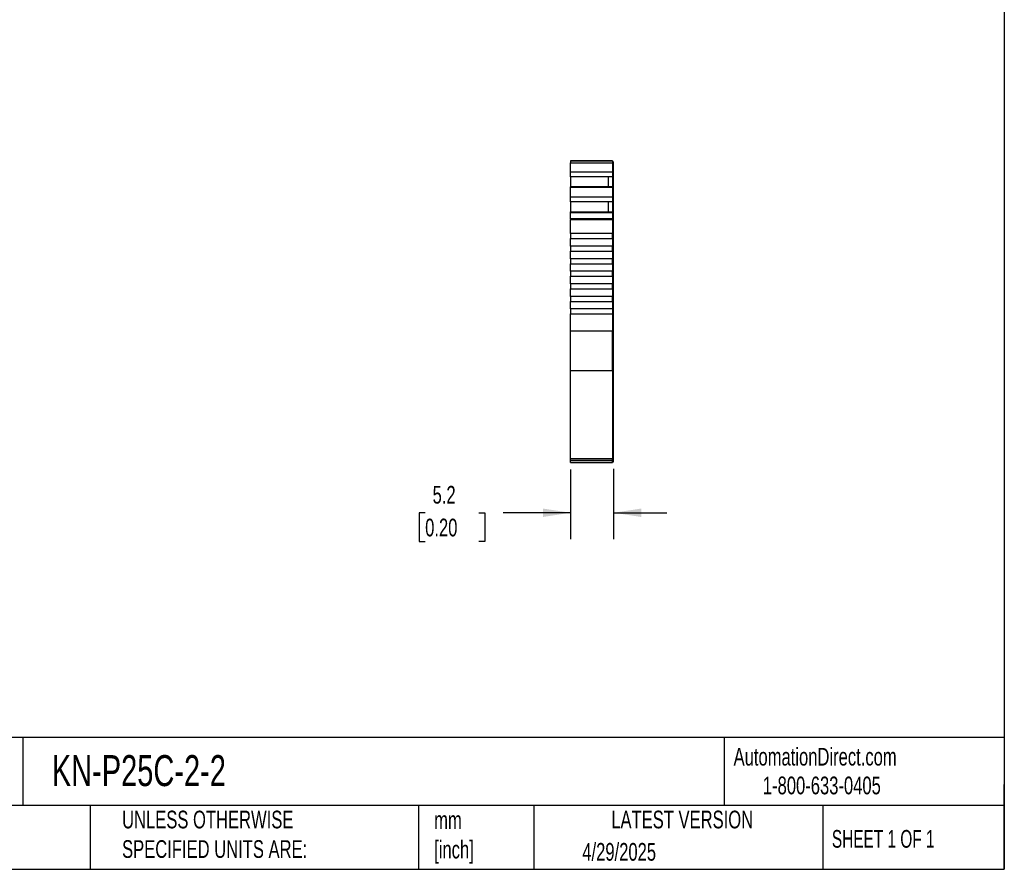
# Model space of a CAD drawing. Header units: millimetres. Extents: x 6 to 273, y 6 to 210.
# Tile 4 of 6: x 155 to 273, y 6 to 108. Entities that reach past the tile are written whole.
import ezdxf

# ---------------------------------------------------------------- set-up
doc = ezdxf.new("R2010")
doc.units = ezdxf.units.MM
doc.linetypes.add('SLD-Solid', pattern=[0])
doc.layers.add('DIMENSIONS', color=140, linetype='SLD-Solid', lineweight=25)
doc.layers.add('TEXT', color=140, linetype='SLD-Solid', lineweight=25)
doc.styles.add('SLDTEXTSTYLE0', font='TXT', dxfattribs={"width": 0.7})
doc.styles.add('SLDTEXTSTYLE1', font='TXT', dxfattribs={"width": 0.65})
doc.dimstyles.new('SLDDIMSTYLE1', dxfattribs={"dimtxt": 2.158008, "dimasz": 3.302, "dimexe": 0, "dimexo": 0.0625, "dimgap": 0.539502, "dimtad": 0, "dimtih": 1, "dimtoh": 1, "dimrnd": 1e-09, "dimzin": 12, "dimdsep": 46, "dimtxsty": 'SLDTEXTSTYLE0', "dimsah": 1, "dimcen": 0.09, "dimadec": 0, "dimazin": 3, "dimtfac": 1, "dimtmove": 0, "dimatfit": 0, "dimfxl": 0, "dimfrac": 2, "dimtolj": 1, "dimtzin": 12, "dimarcsym": 0})

# ---------------------------------------------------------------- blocks, each defined once
blk = doc.blocks.new('_D_3')
at = {"layer": 'DIMENSIONS'}
for p, q in [((221.21, 54.15), (221.21, 45.81)), ((226.36, 54.25), (226.36, 45.81)), ((203.83, 48.99), (203.1, 48.99)), ((203.1, 48.99), (203.1, 45.56)), ((210.24, 48.99), (210.96, 48.99)), ((210.96, 48.99), (210.96, 45.56)), ((221.21, 48.99), (213.16, 48.99)), ((226.36, 48.99), (232.71, 48.99)), ((203.1, 45.56), (203.83, 45.56)), ((210.96, 45.56), (210.24, 45.56))]:
    blk.add_line(p, q, dxfattribs=at)
for points in [[(221.21, 48.99), (217.9, 49.49), (217.9, 48.48)], [(226.36, 48.99), (229.66, 48.48), (229.66, 49.49)]]:
    blk.add_solid(points, dxfattribs=at)
at = {"layer": 'DIMENSIONS', "char_height": 2.117, "attachment_point": 1, "style": 'SLDTEXTSTYLE0'}
for s, insert in [('5.2', (204.72, 52.2)), ('0.20', (203.83, 48.28))]:
    blk.add_mtext(s, dxfattribs=dict(at, insert=insert))

msp = doc.modelspace()

# ---------------------------------------------------------------- linework, layer by layer
for p, q in [((226.205, 91.067), (221.205, 91.067)), ((221.205, 91.067), (221.205, 90.845)), ((221.205, 91.067), (221.599, 91.067)), ((221.599, 91.067), (221.205, 91.067)), ((221.205, 91.067), (221.599, 91.067)), ((221.599, 91.067), (221.205, 91.067)), ((221.205, 91.067), (221.555, 91.067)), ((221.205, 90.845), (226.205, 90.845)), ((221.205, 89.719), (221.205, 90.845)), ((221.505, 91.067), (221.505, 91.067)), ((221.505, 91.067), (222.08, 91.067)), ((221.555, 91.067), (221.505, 91.067)), ((221.599, 91.067), (222.08, 91.067)), ((222.08, 91.067), (221.599, 91.067)), ((221.705, 91.067), (221.705, 91.067)), ((221.705, 91.067), (222.005, 91.067)), ((222.005, 91.067), (221.705, 91.067)), ((221.705, 91.067), (221.705, 91.067)), ((221.705, 91.067), (222.005, 91.067)), ((222.005, 91.067), (221.705, 91.067)), ((221.805, 91.067), (222.006, 91.067)), ((222.006, 91.067), (221.805, 91.067)), ((221.805, 91.067), (222.006, 91.067)), ((222.006, 91.067), (221.805, 91.067)), ((222.005, 91.067), (222.08, 91.067)), ((222.08, 91.067), (222.005, 91.067)), ((222.005, 91.067), (222.005, 91.067)), ((222.005, 91.067), (222.205, 91.067)), ((222.08, 91.067), (222.005, 91.067)), ((222.005, 91.067), (222.005, 91.067)), ((222.006, 91.067), (225.555, 91.067)), ((225.555, 91.067), (222.006, 91.067)), ((222.006, 91.067), (222.08, 91.067)), ((222.08, 91.067), (222.006, 91.067)), ((222.205, 91.067), (225.355, 91.067)), ((225.355, 91.067), (225.555, 91.067)), ((225.48, 91.067), (225.705, 91.067)), ((225.48, 91.067), (225.555, 91.067)), ((225.555, 91.067), (225.48, 91.067)), ((225.48, 91.067), (225.955, 91.067)), ((225.955, 91.067), (225.48, 91.067)), ((225.48, 91.067), (225.555, 91.067)), ((225.555, 91.067), (225.48, 91.067)), ((225.555, 91.067), (225.48, 91.067)), ((225.555, 91.067), (225.755, 91.067)), ((225.755, 91.067), (225.555, 91.067)), ((225.555, 91.067), (225.755, 91.067)), ((225.755, 91.067), (225.555, 91.067)), ((225.555, 91.067), (225.855, 91.067)), ((225.855, 91.067), (225.555, 91.067)), ((225.555, 91.067), (225.555, 91.067)), ((225.555, 91.067), (225.855, 91.067)), ((225.855, 91.067), (225.555, 91.067)), ((225.555, 91.067), (225.555, 91.067)), ((225.705, 91.067), (225.655, 91.067)), ((225.655, 91.067), (226.205, 91.067)), ((225.705, 91.067), (225.705, 91.067)), ((225.855, 91.067), (225.855, 91.067)), ((225.855, 91.067), (225.855, 91.067)), ((226.205, 91.067), (225.955, 91.067)), ((226.205, 91.067), (226.205, 90.845)), ((226.205, 91.067), (226.205, 91.067)), ((226.205, 91.067), (226.205, 91.067)), ((226.205, 90.967), (226.355, 90.967)), ((226.205, 90.967), (226.355, 90.967)), ((226.205, 90.967), (226.355, 90.967)), ((226.205, 90.967), (226.355, 90.967)), ((226.205, 90.845), (226.205, 89.719)), ((226.205, 90.819), (226.355, 90.819)), ((226.355, 90.819), (226.355, 90.967)), ((226.355, 89.762), (226.355, 90.819)), ((226.205, 89.719), (221.205, 89.719)), ((221.205, 89.16), (221.205, 89.719)), ((226.205, 89.762), (226.355, 89.762)), ((226.205, 89.719), (226.205, 89.16)), ((226.355, 89.252), (226.355, 89.762)), ((226.205, 89.16), (221.205, 89.16)), ((221.205, 89.144), (221.205, 89.16)), ((221.205, 89.144), (221.205, 87.953)), ((225.755, 89.144), (221.205, 89.144)), ((226.205, 89.144), (225.755, 89.144)), ((225.755, 87.953), (225.755, 89.144)), ((226.205, 89.252), (226.355, 89.252)), ((226.205, 89.215), (226.355, 89.215)), ((226.205, 89.16), (226.205, 89.144)), ((226.205, 89.144), (226.205, 87.953)), ((226.355, 89.215), (226.355, 89.252)), ((226.355, 87.852), (226.355, 89.215)), ((226.205, 87.953), (221.205, 87.953)), ((221.205, 87.883), (221.205, 87.953)), ((226.205, 87.883), (221.205, 87.883)), ((221.205, 86.725), (221.205, 87.883)), ((226.205, 87.953), (226.205, 87.883)), ((226.205, 87.883), (226.205, 86.725)), ((226.205, 87.852), (226.355, 87.852)), ((226.205, 87.789), (226.355, 87.789)), ((226.355, 87.789), (226.355, 87.852)), ((226.355, 86.768), (226.355, 87.789)), ((226.205, 86.725), (221.205, 86.725)), ((221.205, 86.166), (221.205, 86.725)), ((226.205, 86.166), (221.205, 86.166)), ((221.205, 86.15), (221.205, 86.166)), ((221.205, 86.15), (221.205, 84.959)), ((225.755, 86.15), (221.205, 86.15)), ((226.205, 86.15), (225.755, 86.15)), ((225.755, 84.959), (225.755, 86.15)), ((226.205, 86.768), (226.355, 86.768)), ((226.205, 86.725), (226.205, 86.166)), ((226.205, 86.258), (226.355, 86.258)), ((226.205, 86.221), (226.355, 86.221)), ((226.205, 86.166), (226.205, 86.15)), ((226.205, 86.15), (226.205, 84.959)), ((226.355, 86.258), (226.355, 86.768)), ((226.355, 86.221), (226.355, 86.258)), ((226.355, 84.858), (226.355, 86.221)), ((221.205, 84.959), (226.205, 84.959)), ((221.205, 84.89), (221.205, 84.959)), ((221.205, 84.89), (226.205, 84.89)), ((221.205, 84.116), (221.205, 84.89)), ((226.205, 84.959), (226.205, 84.89)), ((226.205, 84.89), (226.205, 84.116)), ((226.205, 84.858), (226.355, 84.858)), ((226.205, 84.795), (226.355, 84.795)), ((226.355, 84.795), (226.355, 84.858)), ((226.355, 84.09), (226.355, 84.795)), ((226.205, 84.116), (221.205, 84.116)), ((221.205, 84.116), (221.205, 84.038)), ((221.205, 84.038), (226.205, 84.038)), ((221.205, 82.367), (221.205, 84.038)), ((226.205, 84.038), (226.205, 84.116)), ((226.205, 84.09), (226.355, 84.09)), ((226.205, 84.038), (226.205, 82.367)), ((226.205, 84.038), (226.355, 84.038)), ((226.355, 84.038), (226.355, 84.09)), ((226.355, 70.706), (226.355, 84.038)), ((226.205, 82.367), (221.205, 82.367)), ((221.205, 82.367), (221.205, 81.767)), ((221.205, 81.767), (226.205, 81.767)), ((221.205, 80.867), (221.205, 81.767)), ((226.205, 81.767), (226.205, 82.367)), ((226.205, 81.767), (226.205, 80.867)), ((226.205, 80.867), (221.205, 80.867)), ((221.205, 80.867), (221.205, 80.267)), ((221.205, 80.267), (226.205, 80.267)), ((221.205, 79.367), (221.205, 80.267)), ((226.205, 80.267), (226.205, 80.867)), ((226.205, 80.267), (226.205, 79.367)), ((226.205, 79.367), (221.205, 79.367)), ((221.205, 79.367), (221.205, 78.767)), ((226.205, 78.767), (226.205, 79.367)), ((221.205, 78.767), (226.205, 78.767)), ((221.205, 77.867), (221.205, 78.767)), ((226.205, 77.867), (221.205, 77.867)), ((221.205, 77.867), (221.205, 77.267)), ((226.205, 78.767), (226.205, 77.867)), ((226.205, 77.267), (226.205, 77.867)), ((221.205, 77.267), (226.205, 77.267)), ((221.205, 76.367), (221.205, 77.267)), ((226.205, 77.267), (226.205, 76.367)), ((226.205, 76.367), (221.205, 76.367)), ((221.205, 76.367), (221.205, 75.767)), ((221.205, 75.767), (226.205, 75.767)), ((221.205, 74.867), (221.205, 75.767)), ((226.205, 75.767), (226.205, 76.367)), ((226.205, 75.767), (226.205, 74.867)), ((226.205, 74.867), (221.205, 74.867)), ((221.205, 74.867), (221.205, 74.267)), ((221.205, 74.267), (226.205, 74.267)), ((221.205, 73.367), (221.205, 74.267)), ((226.205, 74.267), (226.205, 74.867)), ((226.205, 74.267), (226.205, 73.367)), ((226.205, 73.367), (221.205, 73.367)), ((221.205, 73.367), (221.205, 72.767)), ((226.205, 73.367), (226.205, 72.767)), ((221.205, 72.767), (226.205, 72.767)), ((221.205, 70.706), (221.205, 72.767)), ((226.205, 72.767), (226.205, 70.706)), ((226.205, 70.706), (221.205, 70.706)), ((221.205, 65.993), (221.205, 70.706)), ((226.205, 65.993), (226.205, 70.706)), ((226.205, 70.706), (226.355, 70.706)), ((226.355, 66.087), (226.355, 70.706)), ((221.205, 65.993), (226.205, 65.993)), ((221.205, 55.421), (221.205, 65.993)), ((226.205, 66.087), (226.355, 66.087)), ((226.205, 65.993), (226.205, 55.421)), ((226.355, 55.516), (226.355, 66.087)), ((226.205, 55.421), (221.205, 55.421)), ((221.205, 55.257), (221.205, 55.421)), ((226.205, 55.516), (226.355, 55.516)), ((226.205, 55.257), (226.205, 55.421)), ((226.205, 55.357), (226.355, 55.357)), ((226.355, 55.357), (226.355, 55.516)), ((226.355, 55.095), (226.355, 55.357)), ((221.205, 55.257), (226.205, 55.257)), ((221.205, 54.995), (221.205, 55.257)), ((221.205, 54.995), (226.205, 54.995)), ((226.205, 54.995), (221.205, 54.995)), ((221.205, 54.995), (221.205, 54.995)), ((226.205, 54.995), (226.205, 55.257)), ((226.355, 55.095), (226.205, 55.095)), ((226.205, 55.095), (226.355, 55.095)), ((226.205, 54.995), (226.205, 54.995))]:
    msp.add_line(p, q)
at = {"flags": 128}
for points in [[(221.599, 91.067), (221.926, 91.067), (222.296, 91.067), (222.696, 91.067), (223.117, 91.067), (223.546, 91.067), (223.97, 91.067), (224.379, 91.067), (224.761, 91.067), (225.103, 91.067), (225.398, 91.067), (225.637, 91.067), (225.812, 91.067), (225.919, 91.067), (225.955, 91.067)], [(225.955, 91.067), (225.919, 91.067), (225.812, 91.067), (225.637, 91.067), (225.398, 91.067), (225.103, 91.067), (224.761, 91.067), (224.379, 91.067), (223.97, 91.067), (223.546, 91.067), (223.117, 91.067), (222.696, 91.067), (222.296, 91.067), (221.926, 91.067), (221.599, 91.067)]]:
    msp.add_lwpolyline(points, dxfattribs=at)
at = {"layer": 'TEXT'}
for p, q in [((273.05, 209.55), (273.05, 6.35)), ((273.05, 22.126), (6.35, 22.126)), ((155.759, 22.126), (155.759, 13.97)), ((239.575, 22.126), (239.575, 13.97)), ((273.05, 6.35), (273.05, 16.51)), ((273.05, 13.97), (6.35, 13.97)), ((163.78, 13.97), (163.78, 6.35)), ((203.024, 13.97), (203.024, 6.35)), ((216.812, 13.97), (216.812, 6.35)), ((251.349, 13.97), (251.349, 6.35)), ((6.35, 6.35), (273.05, 6.35))]:
    msp.add_line(p, q, dxfattribs=at)

# ---------------------------------------------------------------- texts
for s, insert, char_height, attachment_point, style in [('KN-P25C-2-2', (159.208, 20.006), 3.70417, 1, 'SLDTEXTSTYLE0'), ('AutomationDirect.com', (240.695, 20.877), 2.11667, 1, 'SLDTEXTSTYLE0'), ('1-800-633-0405', (244.192, 17.437), 2.11667, 1, 'SLDTEXTSTYLE0'), ('UNLESS OTHERWISE ^JSPECIFIED UNITS ARE:', (167.608, 13.361), 2.11667, 1, 'SLDTEXTSTYLE0'), ('LATEST VERSION', (234.552, 13.364), 2.11667, 2, 'SLDTEXTSTYLE0'), ('mm^J[inch]', (204.907, 13.297), 2.1167, 1, 'SLDTEXTSTYLE0'), ('SHEET 1 OF 1', (252.441, 11.051), 2.11667, 1, 'SLDTEXTSTYLE1'), ('4/29/2025', (222.613, 9.497), 2.1167, 1, 'SLDTEXTSTYLE0')]:
    msp.add_mtext(s, dxfattribs=dict(at, insert=insert, char_height=char_height, attachment_point=attachment_point, style=style))

# ---------------------------------------------------------------- dimensions: what is measured, and where the dimension line sits
at = {"layer": 'DIMENSIONS'}
dim = msp.add_linear_dim(base=(226.355, 48.985), p1=(221.205, 55.421), p2=(226.355, 55.516), angle=0, dimstyle='SLDDIMSTYLE1', dxfattribs=at)
dim.commit()
dim.dimension.update_dxf_attribs({"geometry": '_D_3', "text_midpoint": (207.033, 48.985), "dimtype": 160})

doc.saveas('drawing.dxf')
